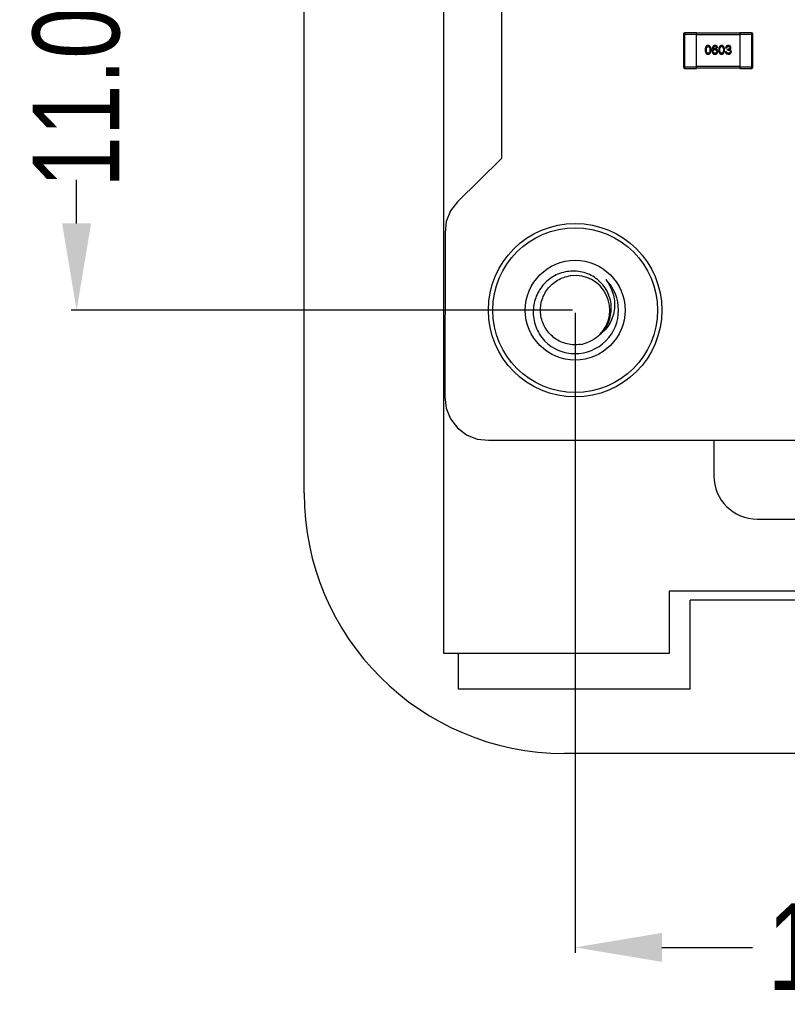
# Model space of a CAD drawing. Header units: inches. Extents: x -13 to 240, y -18 to 126.
# Tile 8 of 112: x 161 to 179, y 11 to 34. Entities that reach past the tile are written whole.
import ezdxf

# ---------------------------------------------------------------- set-up
doc = ezdxf.new("R2010")
doc.units = ezdxf.units.IN
doc.header["$LTSCALE"] = 1.21
doc.header["$MEASUREMENT"] = 0
doc.header["$PDMODE"] = 3
doc.header["$PDSIZE"] = 0.3125
doc.layers.get('0').update_dxf_attribs({"linetype": 'CONTINUOUS'})
doc.layers.get('Defpoints').update_dxf_attribs({"linetype": 'CONTINUOUS'})
doc.layers.add('DIM', color=3, linetype='CONTINUOUS')
doc.styles.get("Standard").update_dxf_attribs({"font": 'txt', "width": 0.8})
doc.dimstyles.get("Standard").update_dxf_attribs({"dimtxt": 0.15625, "dimasz": 0.1875, "dimexe": 0.125, "dimexo": 0.0625, "dimgap": 0.09, "dimtad": 0, "dimtih": 1, "dimtoh": 1, "dimzin": 4, "dimdsep": 46, "dimtxsty": 'Standard', "dimblk": '_FILLED', "dimblk1": '_FILLED', "dimblk2": '_FILLED', "dimcen": 0.09, "dimazin": 1, "dimtp": 0.01, "dimtm": 0.01, "dimtfac": 1, "dimtofl": 0, "dimtmove": 0, "dimatfit": 3, "dimldrblk": '_FILLED', "dimfxl": 1, "dimtolj": 1, "dimtzin": 4, "dimarcsym": 0})

# ---------------------------------------------------------------- blocks, each defined once
blk = doc.blocks.new('_FILLED')
at = {"color": 0, "linetype": 'ByBlock'}
blk.add_solid([(0, 0), (-1, 0.167), (-1, -0.167)], dxfattribs=at)
blk = doc.blocks.new('*D54')
at = {"layer": 'Defpoints', "color": 0}
for p in [(162.33, 38.466), (171.327, 38.466), (173.827, 27.465)]:
    blk.add_point(p, dxfattribs=at)
at = {"layer": 'DIM', "color": 0, "lineweight": -2}
for p, q in [((171.264, 38.466), (162.205, 38.466)), ((162.33, 36.466), (162.33, 35.455)), ((162.33, 29.465), (162.33, 30.475)), ((173.764, 27.465), (162.205, 27.465))]:
    blk.add_line(p, q, dxfattribs=at)
at = {"layer": 'DIM', "color": 0, "lineweight": -2, "xscale": 2, "yscale": 2, "zscale": 2}
for p, rotation in [((162.33, 38.466), 90), ((162.33, 27.465), 270)]:
    blk.add_blockref('_FILLED', p, dxfattribs=dict(at, rotation=rotation))
at = {"layer": 'DIM', "color": 0, "insert": (162.33, 32.965), "char_height": 2, "attachment_point": 5, "rotation": 90}
blk.add_mtext('\\A1;11.00', dxfattribs=at)
blk = doc.blocks.new('*D61')
at = {"layer": 'Defpoints', "color": 0}
for p in [(173.826, 27.467), (188.056, 24.464), (173.826, 12.773)]:
    blk.add_point(p, dxfattribs=at)
at = {"layer": 'DIM', "color": 0, "lineweight": -2}
for p, q in [((173.826, 27.404), (173.826, 12.648)), ((188.056, 24.401), (188.056, 12.648)), ((175.826, 12.773), (177.918, 12.773)), ((186.056, 12.773), (183.964, 12.773))]:
    blk.add_line(p, q, dxfattribs=at)
at = {"layer": 'DIM', "color": 0, "lineweight": -2, "xscale": 2, "yscale": 2, "zscale": 2, "rotation": 180}
blk.add_blockref('_FILLED', (173.826, 12.773), dxfattribs=at)
at = {"layer": 'DIM', "color": 0, "lineweight": -2, "xscale": 2, "yscale": 2, "zscale": 2}
blk.add_blockref('_FILLED', (188.056, 12.773), dxfattribs=at)
at = {"layer": 'DIM', "color": 0, "insert": (180.941, 12.773), "char_height": 2, "attachment_point": 5}
blk.add_mtext('\\A1;14.23', dxfattribs=at)

msp = doc.modelspace()

# ---------------------------------------------------------------- linework, layer by layer
at = {"color": 7, "linetype": 'Continuous'}
for p, q in [((167.577, 23.246), (167.577, 103.686)), ((170.797, 19.546), (170.797, 102.386)), ((172.127, 36.716), (172.127, 30.966)), ((176.327, 33.832), (176.327, 33.072)), ((176.327, 33.832), (176.627, 33.832)), ((176.357, 33.042), (176.357, 33.862)), ((176.627, 33.862), (176.357, 33.862)), ((176.627, 33.042), (176.627, 33.862)), ((177.627, 33.852), (176.627, 33.852)), ((177.627, 33.862), (177.627, 33.042)), ((177.897, 33.862), (177.627, 33.862)), ((177.627, 33.832), (177.927, 33.832)), ((177.897, 33.862), (177.897, 33.042)), ((177.927, 33.072), (177.927, 33.832)), ((176.627, 33.822), (177.627, 33.822)), ((177.008, 33.473), (177.007, 33.474)), ((177.112, 33.516), (177.088, 33.516)), ((177.292, 33.432), (177.317, 33.432)), ((177.32, 33.504), (177.296, 33.504)), ((177.321, 33.375), (177.358, 33.369)), ((177.344, 33.463), (177.344, 33.483)), ((177.344, 33.483), (177.358, 33.483)), ((177.356, 33.463), (177.344, 33.463)), ((177.396, 33.476), (177.396, 33.475)), ((176.627, 33.072), (176.327, 33.072)), ((176.357, 33.042), (176.627, 33.042)), ((177.627, 33.082), (176.627, 33.082)), ((176.627, 33.052), (177.627, 33.052)), ((177.927, 33.072), (177.627, 33.072)), ((177.627, 33.042), (177.897, 33.042)), ((172.127, 30.966), (171.113, 29.965)), ((170.953, 29.756), (170.852, 29.513)), ((171.113, 29.965), (170.953, 29.756)), ((170.852, 29.513), (170.827, 29.252)), ((170.827, 29.252), (170.818, 25.466)), ((170.818, 25.466), (170.852, 25.205)), ((170.852, 25.205), (170.953, 24.962)), ((170.953, 24.962), (171.113, 24.753)), ((171.113, 24.753), (171.322, 24.593)), ((171.322, 24.593), (171.566, 24.492)), ((171.566, 24.492), (171.827, 24.466)), ((171.827, 24.466), (193.607, 24.463)), ((177.027, 24.465), (177.027, 23.646)), ((178.027, 22.646), (179.327, 22.646)), ((175.997, 20.986), (175.997, 19.546)), ((180.327, 20.986), (175.997, 20.986)), ((176.479, 18.726), (176.479, 20.777)), ((180.327, 20.777), (176.479, 20.777)), ((175.997, 19.546), (170.797, 19.546)), ((171.137, 18.726), (171.137, 19.546)), ((176.479, 18.726), (171.137, 18.726)), ((222.577, 17.246), (173.577, 17.246))]:
    msp.add_line(p, q, dxfattribs=at)
for radius in [2, 1.9, 1.15]:
    msp.add_circle((173.827, 27.466), radius, dxfattribs=at)
for centre, radius, start, end in [((176.357, 33.832), 0.03, 90, 180), ((177.897, 33.832), 0.03, 0, 90), ((176.357, 33.072), 0.03, 180, 270), ((177.897, 33.072), 0.03, 270, 0), ((173.827, 27.466), 1, 225, 45), ((173.826, 27.467), 0.799, 97.041, 100.9143), ((173.827, 27.466), 0.8, 315.539, 97.0457), ((173.827, 27.465), 0.799, 278.9757, 282.8536), ((178.027, 23.646), 1, 180, 270), ((173.577, 23.246), 6, 180, 270)]:
    msp.add_arc(centre, radius, start, end, dxfattribs=at)
for points, knots in [([(176.893, 33.569), (176.891, 33.569), (176.886, 33.568), (176.878, 33.567), (176.871, 33.565), (176.865, 33.562), (176.858, 33.558), (176.853, 33.554), (176.848, 33.549), (176.843, 33.543), (176.839, 33.536), (176.836, 33.528), (176.833, 33.52), (176.831, 33.511), (176.829, 33.501), (176.827, 33.49), (176.826, 33.479), (176.826, 33.471), (176.826, 33.467)], [0, 0, 0, 0, 0.057911, 0.113262, 0.165956, 0.217443, 0.268511, 0.319665, 0.372, 0.426129, 0.483365, 0.543779, 0.607756, 0.676562, 0.749704, 0.827713, 0.911177, 1, 1, 1, 1]), ([(176.826, 33.467), (176.826, 33.463), (176.826, 33.455), (176.827, 33.444), (176.829, 33.434), (176.831, 33.425), (176.833, 33.416), (176.836, 33.408), (176.839, 33.4), (176.844, 33.394), (176.848, 33.388), (176.853, 33.383), (176.859, 33.379), (176.865, 33.375), (176.871, 33.372), (176.878, 33.37), (176.886, 33.369), (176.891, 33.369), (176.893, 33.369)], [0, 0, 0, 0, 0.087693, 0.170223, 0.247496, 0.319826, 0.387768, 0.451403, 0.511459, 0.568358, 0.622671, 0.675251, 0.726739, 0.778422, 0.830759, 0.884394, 0.940865, 1, 1, 1, 1]), ([(176.853, 33.467), (176.853, 33.47), (176.853, 33.476), (176.854, 33.485), (176.854, 33.494), (176.855, 33.501), (176.857, 33.508), (176.858, 33.515), (176.861, 33.521), (176.863, 33.526), (176.866, 33.531), (176.869, 33.535), (176.872, 33.538), (176.876, 33.541), (176.88, 33.543), (176.884, 33.545), (176.889, 33.546), (176.892, 33.546), (176.893, 33.546)], [0, 0, 0, 0, 0.096452, 0.187278, 0.271765, 0.350519, 0.423437, 0.491321, 0.554011, 0.612224, 0.666281, 0.717003, 0.764884, 0.811423, 0.856783, 0.902993, 0.950236, 1, 1, 1, 1]), ([(176.893, 33.388), (176.892, 33.388), (176.889, 33.389), (176.884, 33.389), (176.88, 33.391), (176.876, 33.393), (176.872, 33.396), (176.869, 33.399), (176.866, 33.403), (176.863, 33.408), (176.861, 33.413), (176.858, 33.419), (176.857, 33.426), (176.855, 33.433), (176.854, 33.44), (176.854, 33.449), (176.853, 33.458), (176.853, 33.464), (176.853, 33.467)], [0, 0, 0, 0, 0.049766, 0.097012, 0.143225, 0.188786, 0.235079, 0.282962, 0.333687, 0.387747, 0.445963, 0.508657, 0.576545, 0.649868, 0.72822, 0.812712, 0.903543, 1, 1, 1, 1]), ([(176.961, 33.467), (176.961, 33.471), (176.961, 33.479), (176.959, 33.49), (176.958, 33.501), (176.956, 33.511), (176.953, 33.52), (176.95, 33.528), (176.947, 33.535), (176.943, 33.542), (176.938, 33.548), (176.933, 33.553), (176.928, 33.558), (176.922, 33.562), (176.915, 33.565), (176.909, 33.567), (176.901, 33.568), (176.896, 33.569), (176.893, 33.569)], [0, 0, 0, 0, 0.088475, 0.171606, 0.249595, 0.322626, 0.391327, 0.455765, 0.516374, 0.573675, 0.628522, 0.681161, 0.732559, 0.783563, 0.83504, 0.887639, 0.942585, 1, 1, 1, 1]), ([(176.893, 33.546), (176.895, 33.546), (176.898, 33.546), (176.903, 33.545), (176.908, 33.543), (176.912, 33.541), (176.915, 33.538), (176.919, 33.535), (176.922, 33.531), (176.925, 33.526), (176.927, 33.521), (176.929, 33.515), (176.931, 33.508), (176.932, 33.501), (176.934, 33.494), (176.934, 33.485), (176.935, 33.476), (176.935, 33.47), (176.935, 33.467)], [0, 0, 0, 0, 0.050604, 0.098688, 0.145699, 0.191791, 0.238625, 0.286717, 0.337546, 0.391814, 0.449755, 0.512106, 0.579685, 0.652048, 0.730262, 0.814146, 0.904281, 1, 1, 1, 1]), ([(176.893, 33.369), (176.896, 33.369), (176.901, 33.369), (176.909, 33.37), (176.916, 33.372), (176.922, 33.375), (176.928, 33.379), (176.934, 33.383), (176.939, 33.388), (176.943, 33.394), (176.947, 33.4), (176.951, 33.408), (176.954, 33.416), (176.956, 33.425), (176.958, 33.434), (176.96, 33.444), (176.961, 33.455), (176.961, 33.463), (176.961, 33.467)], [0, 0, 0, 0, 0.059134, 0.115603, 0.169236, 0.221572, 0.273254, 0.32474, 0.377319, 0.431815, 0.488555, 0.548609, 0.612242, 0.680182, 0.75251, 0.829782, 0.91231, 1, 1, 1, 1]), ([(176.935, 33.467), (176.935, 33.464), (176.935, 33.458), (176.934, 33.449), (176.934, 33.441), (176.932, 33.433), (176.931, 33.426), (176.929, 33.42), (176.927, 33.414), (176.925, 33.409), (176.922, 33.404), (176.919, 33.4), (176.915, 33.396), (176.912, 33.394), (176.908, 33.391), (176.903, 33.39), (176.898, 33.389), (176.895, 33.388), (176.893, 33.388)], [0, 0, 0, 0, 0.094834, 0.184067, 0.267029, 0.344713, 0.417334, 0.484367, 0.546941, 0.604717, 0.65953, 0.710539, 0.759381, 0.806382, 0.853027, 0.900623, 0.949121, 1, 1, 1, 1]), ([(177.054, 33.569), (177.051, 33.569), (177.046, 33.568), (177.038, 33.567), (177.03, 33.564), (177.024, 33.561), (177.017, 33.558), (177.011, 33.553), (177.006, 33.547), (177.001, 33.541), (176.997, 33.534), (176.993, 33.526), (176.99, 33.518), (176.987, 33.508), (176.985, 33.498), (176.984, 33.487), (176.983, 33.475), (176.982, 33.467), (176.982, 33.463)], [0, 0, 0, 0, 0.058957, 0.115262, 0.16907, 0.221312, 0.273147, 0.324961, 0.377649, 0.432026, 0.488925, 0.549039, 0.612912, 0.680653, 0.753056, 0.830314, 0.912483, 1, 1, 1, 1]), ([(176.982, 33.463), (176.982, 33.459), (176.982, 33.452), (176.983, 33.442), (176.984, 33.433), (176.986, 33.424), (176.988, 33.416), (176.99, 33.408), (176.993, 33.401), (176.995, 33.397), (176.996, 33.395)], [0, 0, 0, 0, 0.151498, 0.29521, 0.430242, 0.557137, 0.677306, 0.790845, 0.898111, 1, 1, 1, 1]), ([(176.996, 33.395), (176.998, 33.393), (177.001, 33.389), (177.006, 33.384), (177.012, 33.379), (177.018, 33.376), (177.025, 33.373), (177.032, 33.371), (177.04, 33.369), (177.045, 33.369), (177.048, 33.369)], [0, 0, 0, 0, 0.125033, 0.246266, 0.36603, 0.485265, 0.606781, 0.732144, 0.862551, 1, 1, 1, 1]), ([(177.007, 33.474), (177.007, 33.476), (177.008, 33.482), (177.009, 33.49), (177.01, 33.497), (177.012, 33.504), (177.014, 33.511), (177.016, 33.516), (177.018, 33.522), (177.021, 33.527), (177.024, 33.531), (177.028, 33.535), (177.031, 33.538), (177.035, 33.54), (177.04, 33.543), (177.044, 33.544), (177.049, 33.545), (177.053, 33.546), (177.054, 33.546)], [0, 0, 0, 0, 0.089218, 0.173709, 0.252753, 0.326963, 0.397099, 0.462534, 0.524018, 0.582178, 0.637235, 0.689955, 0.741228, 0.791618, 0.841661, 0.892925, 0.945259, 1, 1, 1, 1]), ([(177.054, 33.497), (177.052, 33.496), (177.047, 33.496), (177.039, 33.495), (177.033, 33.493), (177.026, 33.491), (177.021, 33.487), (177.016, 33.483), (177.012, 33.478), (177.01, 33.474), (177.008, 33.473)], [0, 0, 0, 0, 0.144617, 0.279572, 0.40596, 0.526097, 0.64389, 0.760003, 0.877724, 1, 1, 1, 1]), ([(177.011, 33.432), (177.011, 33.434), (177.011, 33.437), (177.012, 33.442), (177.013, 33.446), (177.014, 33.45), (177.015, 33.454), (177.017, 33.458), (177.019, 33.461), (177.022, 33.464), (177.024, 33.466), (177.027, 33.468), (177.031, 33.47), (177.034, 33.472), (177.038, 33.473), (177.042, 33.474), (177.046, 33.474), (177.049, 33.475), (177.051, 33.475)], [0, 0, 0, 0, 0.076072, 0.148369, 0.216753, 0.281358, 0.342792, 0.401604, 0.458929, 0.514444, 0.569818, 0.625343, 0.681554, 0.739608, 0.800134, 0.863477, 0.929547, 1, 1, 1, 1]), ([(177.052, 33.388), (177.051, 33.388), (177.047, 33.389), (177.043, 33.389), (177.039, 33.39), (177.035, 33.391), (177.031, 33.393), (177.028, 33.395), (177.025, 33.397), (177.022, 33.4), (177.02, 33.403), (177.017, 33.406), (177.015, 33.41), (177.014, 33.413), (177.013, 33.418), (177.012, 33.422), (177.011, 33.427), (177.011, 33.43), (177.011, 33.432)], [0, 0, 0, 0, 0.070403, 0.137196, 0.200053, 0.260887, 0.31876, 0.37535, 0.430743, 0.485927, 0.541678, 0.598832, 0.657726, 0.719441, 0.783504, 0.851852, 0.923533, 1, 1, 1, 1]), ([(177.048, 33.369), (177.051, 33.369), (177.056, 33.369), (177.064, 33.369), (177.071, 33.37), (177.077, 33.372), (177.083, 33.374), (177.089, 33.377), (177.093, 33.381), (177.096, 33.384), (177.097, 33.385)], [0, 0, 0, 0, 0.156782, 0.301945, 0.436395, 0.561474, 0.678489, 0.78853, 0.894967, 1, 1, 1, 1]), ([(177.051, 33.475), (177.053, 33.475), (177.055, 33.474), (177.06, 33.474), (177.064, 33.473), (177.067, 33.472), (177.071, 33.47), (177.074, 33.468), (177.077, 33.466), (177.079, 33.464), (177.082, 33.461), (177.084, 33.458), (177.086, 33.455), (177.087, 33.451), (177.088, 33.447), (177.089, 33.443), (177.09, 33.438), (177.09, 33.435), (177.09, 33.433)], [0, 0, 0, 0, 0.069884, 0.136529, 0.199638, 0.259844, 0.317774, 0.374356, 0.430026, 0.485148, 0.5409, 0.597889, 0.657472, 0.718614, 0.783613, 0.85129, 0.923712, 1, 1, 1, 1]), ([(177.09, 33.433), (177.09, 33.431), (177.09, 33.428), (177.089, 33.423), (177.088, 33.419), (177.087, 33.414), (177.086, 33.41), (177.084, 33.407), (177.082, 33.404), (177.08, 33.401), (177.077, 33.398), (177.074, 33.396), (177.071, 33.394), (177.068, 33.392), (177.064, 33.39), (177.061, 33.389), (177.056, 33.389), (177.054, 33.388), (177.052, 33.388)], [0, 0, 0, 0, 0.078863, 0.153308, 0.223539, 0.289857, 0.35341, 0.413572, 0.471721, 0.528235, 0.584279, 0.638781, 0.69466, 0.751251, 0.809198, 0.869697, 0.933318, 1, 1, 1, 1]), ([(177.112, 33.516), (177.112, 33.518), (177.111, 33.522), (177.11, 33.528), (177.109, 33.533), (177.107, 33.538), (177.104, 33.542), (177.102, 33.547), (177.099, 33.551), (177.095, 33.554), (177.091, 33.557), (177.087, 33.56), (177.082, 33.562), (177.078, 33.564), (177.072, 33.566), (177.067, 33.567), (177.061, 33.568), (177.056, 33.569), (177.054, 33.569)], [0, 0, 0, 0, 0.06947, 0.136096, 0.199592, 0.260665, 0.319672, 0.377156, 0.433415, 0.489984, 0.546535, 0.604276, 0.663499, 0.725182, 0.788953, 0.855683, 0.926216, 1, 1, 1, 1]), ([(177.054, 33.546), (177.057, 33.546), (177.061, 33.546), (177.067, 33.544), (177.072, 33.542), (177.077, 33.538), (177.081, 33.534), (177.084, 33.529), (177.087, 33.523), (177.088, 33.519), (177.088, 33.516)], [0, 0, 0, 0, 0.136586, 0.261496, 0.378089, 0.490612, 0.605522, 0.725767, 0.8561, 1, 1, 1, 1]), ([(177.117, 33.434), (177.116, 33.437), (177.116, 33.441), (177.115, 33.448), (177.114, 33.454), (177.112, 33.46), (177.11, 33.465), (177.107, 33.47), (177.104, 33.475), (177.1, 33.479), (177.096, 33.483), (177.091, 33.486), (177.086, 33.489), (177.081, 33.491), (177.075, 33.493), (177.068, 33.495), (177.061, 33.496), (177.057, 33.496), (177.054, 33.497)], [0, 0, 0, 0, 0.071527, 0.139094, 0.20346, 0.264939, 0.323904, 0.381383, 0.437591, 0.493343, 0.549401, 0.606085, 0.664838, 0.725424, 0.788712, 0.855452, 0.925772, 1, 1, 1, 1]), ([(177.097, 33.385), (177.098, 33.387), (177.102, 33.39), (177.106, 33.396), (177.109, 33.402), (177.112, 33.408), (177.114, 33.414), (177.115, 33.421), (177.116, 33.427), (177.117, 33.432), (177.117, 33.434)], [0, 0, 0, 0, 0.129393, 0.255335, 0.378531, 0.500878, 0.622934, 0.746191, 0.87096, 1, 1, 1, 1]), ([(177.204, 33.569), (177.202, 33.569), (177.196, 33.568), (177.189, 33.567), (177.182, 33.565), (177.175, 33.562), (177.169, 33.558), (177.164, 33.554), (177.159, 33.549), (177.154, 33.543), (177.15, 33.536), (177.147, 33.528), (177.144, 33.52), (177.141, 33.511), (177.139, 33.501), (177.138, 33.49), (177.137, 33.479), (177.137, 33.471), (177.137, 33.467)], [0, 0, 0, 0, 0.057911, 0.113262, 0.165956, 0.217443, 0.268511, 0.319665, 0.372, 0.426129, 0.483365, 0.543779, 0.607756, 0.676562, 0.749704, 0.827713, 0.911177, 1, 1, 1, 1]), ([(177.137, 33.467), (177.137, 33.463), (177.137, 33.455), (177.138, 33.444), (177.139, 33.434), (177.141, 33.425), (177.144, 33.416), (177.147, 33.408), (177.15, 33.4), (177.154, 33.394), (177.159, 33.388), (177.164, 33.383), (177.169, 33.379), (177.175, 33.375), (177.182, 33.372), (177.189, 33.37), (177.196, 33.369), (177.202, 33.369), (177.204, 33.369)], [0, 0, 0, 0, 0.087693, 0.170223, 0.247496, 0.319826, 0.387768, 0.451403, 0.511459, 0.568358, 0.622671, 0.675251, 0.726739, 0.778422, 0.830759, 0.884394, 0.940865, 1, 1, 1, 1]), ([(177.164, 33.467), (177.164, 33.47), (177.164, 33.476), (177.164, 33.485), (177.165, 33.494), (177.166, 33.501), (177.168, 33.508), (177.169, 33.515), (177.171, 33.521), (177.174, 33.526), (177.176, 33.531), (177.179, 33.535), (177.183, 33.538), (177.186, 33.541), (177.19, 33.543), (177.195, 33.545), (177.199, 33.546), (177.203, 33.546), (177.204, 33.546)], [0, 0, 0, 0, 0.096452, 0.187278, 0.271765, 0.350519, 0.423437, 0.491321, 0.554011, 0.612224, 0.666281, 0.717003, 0.764884, 0.811423, 0.856783, 0.902993, 0.950236, 1, 1, 1, 1]), ([(177.204, 33.388), (177.203, 33.388), (177.199, 33.389), (177.195, 33.389), (177.19, 33.391), (177.186, 33.393), (177.183, 33.396), (177.179, 33.399), (177.176, 33.403), (177.174, 33.408), (177.171, 33.413), (177.169, 33.419), (177.168, 33.426), (177.166, 33.433), (177.165, 33.44), (177.164, 33.449), (177.164, 33.458), (177.164, 33.464), (177.164, 33.467)], [0, 0, 0, 0, 0.049766, 0.097012, 0.143225, 0.188786, 0.235079, 0.282962, 0.333687, 0.387747, 0.445963, 0.508657, 0.576545, 0.649868, 0.72822, 0.812712, 0.903543, 1, 1, 1, 1]), ([(177.272, 33.467), (177.272, 33.471), (177.271, 33.479), (177.27, 33.49), (177.269, 33.501), (177.267, 33.511), (177.264, 33.52), (177.261, 33.528), (177.258, 33.535), (177.254, 33.542), (177.249, 33.548), (177.244, 33.553), (177.239, 33.558), (177.233, 33.562), (177.226, 33.565), (177.219, 33.567), (177.212, 33.568), (177.207, 33.569), (177.204, 33.569)], [0, 0, 0, 0, 0.088475, 0.171606, 0.249595, 0.322626, 0.391327, 0.455765, 0.516374, 0.573675, 0.628522, 0.681161, 0.732559, 0.783563, 0.83504, 0.887639, 0.942585, 1, 1, 1, 1]), ([(177.204, 33.546), (177.206, 33.546), (177.209, 33.546), (177.214, 33.545), (177.218, 33.543), (177.223, 33.541), (177.226, 33.538), (177.23, 33.535), (177.233, 33.531), (177.236, 33.526), (177.238, 33.521), (177.24, 33.515), (177.242, 33.508), (177.243, 33.501), (177.244, 33.494), (177.245, 33.485), (177.246, 33.476), (177.246, 33.47), (177.246, 33.467)], [0, 0, 0, 0, 0.050604, 0.098688, 0.145699, 0.191791, 0.238625, 0.286717, 0.337546, 0.391814, 0.449755, 0.512106, 0.579685, 0.652048, 0.730262, 0.814146, 0.904281, 1, 1, 1, 1]), ([(177.204, 33.369), (177.207, 33.369), (177.212, 33.369), (177.22, 33.37), (177.227, 33.372), (177.233, 33.375), (177.239, 33.379), (177.245, 33.383), (177.25, 33.388), (177.254, 33.394), (177.258, 33.4), (177.262, 33.408), (177.265, 33.416), (177.267, 33.425), (177.269, 33.434), (177.271, 33.444), (177.272, 33.455), (177.272, 33.463), (177.272, 33.467)], [0, 0, 0, 0, 0.059134, 0.115603, 0.169236, 0.221572, 0.273254, 0.32474, 0.377319, 0.431815, 0.488555, 0.548609, 0.612242, 0.680182, 0.75251, 0.829782, 0.91231, 1, 1, 1, 1]), ([(177.246, 33.467), (177.246, 33.464), (177.246, 33.458), (177.245, 33.449), (177.244, 33.441), (177.243, 33.433), (177.242, 33.426), (177.24, 33.42), (177.238, 33.414), (177.236, 33.409), (177.233, 33.404), (177.23, 33.4), (177.226, 33.396), (177.223, 33.394), (177.218, 33.391), (177.214, 33.39), (177.209, 33.389), (177.206, 33.388), (177.204, 33.388)], [0, 0, 0, 0, 0.094834, 0.184067, 0.267029, 0.344713, 0.417334, 0.484367, 0.546941, 0.604717, 0.65953, 0.710539, 0.759381, 0.806382, 0.853027, 0.900623, 0.949121, 1, 1, 1, 1]), ([(177.292, 33.432), (177.292, 33.43), (177.292, 33.427), (177.293, 33.422), (177.293, 33.417), (177.294, 33.412), (177.295, 33.408), (177.297, 33.404), (177.298, 33.4), (177.3, 33.396), (177.302, 33.393), (177.304, 33.389), (177.306, 33.386), (177.309, 33.384), (177.312, 33.381), (177.315, 33.379), (177.318, 33.377), (177.32, 33.376), (177.321, 33.375)], [0, 0, 0, 0, 0.078937, 0.154495, 0.226898, 0.296844, 0.363348, 0.427781, 0.48946, 0.549586, 0.607902, 0.664733, 0.720805, 0.776157, 0.831175, 0.886736, 0.943094, 1, 1, 1, 1]), ([(177.36, 33.569), (177.357, 33.569), (177.352, 33.568), (177.345, 33.568), (177.339, 33.566), (177.332, 33.564), (177.327, 33.562), (177.322, 33.559), (177.317, 33.556), (177.313, 33.552), (177.309, 33.548), (177.306, 33.543), (177.303, 33.538), (177.301, 33.532), (177.299, 33.526), (177.297, 33.519), (177.297, 33.512), (177.296, 33.507), (177.296, 33.504)], [0, 0, 0, 0, 0.073232, 0.142595, 0.207997, 0.270074, 0.329156, 0.386529, 0.441846, 0.496976, 0.551877, 0.607941, 0.665637, 0.725446, 0.788542, 0.855101, 0.925196, 1, 1, 1, 1]), ([(177.359, 33.388), (177.357, 33.388), (177.354, 33.388), (177.349, 33.389), (177.345, 33.39), (177.341, 33.391), (177.337, 33.393), (177.334, 33.394), (177.331, 33.397), (177.328, 33.399), (177.326, 33.402), (177.323, 33.405), (177.322, 33.409), (177.32, 33.413), (177.319, 33.417), (177.318, 33.422), (177.317, 33.427), (177.317, 33.43), (177.317, 33.432)], [0, 0, 0, 0, 0.071272, 0.13882, 0.201858, 0.262757, 0.320043, 0.376709, 0.431462, 0.486034, 0.541209, 0.597703, 0.65589, 0.717768, 0.782056, 0.850407, 0.92277, 1, 1, 1, 1]), ([(177.32, 33.504), (177.32, 33.506), (177.321, 33.509), (177.321, 33.514), (177.322, 33.518), (177.323, 33.522), (177.324, 33.526), (177.326, 33.529), (177.328, 33.533), (177.33, 33.535), (177.333, 33.538), (177.336, 33.54), (177.339, 33.542), (177.342, 33.543), (177.346, 33.544), (177.35, 33.545), (177.354, 33.546), (177.357, 33.546), (177.359, 33.546)], [0, 0, 0, 0, 0.078134, 0.15164, 0.221358, 0.286689, 0.348614, 0.407697, 0.464247, 0.520153, 0.574432, 0.629291, 0.684538, 0.742032, 0.801329, 0.863637, 0.930123, 1, 1, 1, 1]), ([(177.356, 33.463), (177.358, 33.463), (177.362, 33.463), (177.367, 33.462), (177.372, 33.462), (177.376, 33.46), (177.38, 33.459), (177.384, 33.458), (177.387, 33.456), (177.39, 33.454), (177.393, 33.451), (177.395, 33.449), (177.397, 33.446), (177.399, 33.442), (177.4, 33.439), (177.401, 33.435), (177.401, 33.431), (177.401, 33.428), (177.401, 33.427)], [0, 0, 0, 0, 0.082495, 0.159728, 0.232496, 0.300725, 0.365163, 0.425859, 0.483728, 0.538892, 0.592921, 0.646195, 0.699968, 0.754746, 0.811387, 0.870806, 0.933482, 1, 1, 1, 1]), ([(177.395, 33.515), (177.395, 33.514), (177.394, 33.511), (177.394, 33.508), (177.393, 33.505), (177.392, 33.502), (177.391, 33.499), (177.389, 33.496), (177.387, 33.494), (177.385, 33.492), (177.382, 33.49), (177.38, 33.488), (177.377, 33.487), (177.373, 33.486), (177.37, 33.485), (177.366, 33.484), (177.362, 33.484), (177.359, 33.483), (177.358, 33.483)], [0, 0, 0, 0, 0.067741, 0.131599, 0.192143, 0.249977, 0.306453, 0.361639, 0.416449, 0.471489, 0.527582, 0.584873, 0.644974, 0.70814, 0.77492, 0.845909, 0.920585, 1, 1, 1, 1]), ([(177.358, 33.369), (177.36, 33.369), (177.366, 33.369), (177.373, 33.37), (177.381, 33.371), (177.387, 33.373), (177.394, 33.375), (177.399, 33.378), (177.404, 33.381), (177.409, 33.385), (177.413, 33.389), (177.417, 33.394), (177.42, 33.399), (177.423, 33.404), (177.425, 33.41), (177.427, 33.416), (177.428, 33.423), (177.428, 33.427), (177.429, 33.43)], [0, 0, 0, 0, 0.078078, 0.151942, 0.221594, 0.28726, 0.350176, 0.409768, 0.467648, 0.523784, 0.578904, 0.634014, 0.689819, 0.746826, 0.805875, 0.867063, 0.931764, 1, 1, 1, 1]), ([(177.359, 33.546), (177.36, 33.546), (177.363, 33.546), (177.367, 33.545), (177.37, 33.544), (177.374, 33.543), (177.377, 33.542), (177.38, 33.541), (177.382, 33.539), (177.385, 33.538), (177.387, 33.536), (177.389, 33.533), (177.39, 33.531), (177.392, 33.528), (177.393, 33.525), (177.394, 33.522), (177.394, 33.519), (177.395, 33.516), (177.395, 33.515)], [0, 0, 0, 0, 0.078051, 0.151197, 0.220412, 0.286742, 0.34933, 0.409464, 0.467368, 0.52298, 0.578639, 0.633998, 0.690142, 0.746855, 0.805868, 0.867776, 0.932345, 1, 1, 1, 1]), ([(177.401, 33.427), (177.401, 33.425), (177.401, 33.422), (177.4, 33.418), (177.399, 33.414), (177.398, 33.411), (177.396, 33.407), (177.394, 33.404), (177.392, 33.402), (177.39, 33.399), (177.387, 33.397), (177.384, 33.395), (177.38, 33.393), (177.376, 33.391), (177.372, 33.39), (177.368, 33.389), (177.363, 33.389), (177.36, 33.388), (177.359, 33.388)], [0, 0, 0, 0, 0.068514, 0.133941, 0.195994, 0.255362, 0.312994, 0.369441, 0.424687, 0.480522, 0.537148, 0.594801, 0.654411, 0.716817, 0.781981, 0.850498, 0.923306, 1, 1, 1, 1]), ([(177.42, 33.517), (177.42, 33.519), (177.419, 33.523), (177.418, 33.529), (177.417, 33.534), (177.415, 33.539), (177.413, 33.543), (177.41, 33.548), (177.407, 33.551), (177.403, 33.555), (177.399, 33.558), (177.395, 33.561), (177.39, 33.563), (177.385, 33.565), (177.379, 33.566), (177.373, 33.567), (177.366, 33.568), (177.362, 33.569), (177.36, 33.569)], [0, 0, 0, 0, 0.067521, 0.132139, 0.193339, 0.252064, 0.309083, 0.364848, 0.420021, 0.475612, 0.532002, 0.589602, 0.649896, 0.712634, 0.778603, 0.848416, 0.922155, 1, 1, 1, 1]), ([(177.396, 33.476), (177.398, 33.477), (177.401, 33.479), (177.406, 33.482), (177.411, 33.487), (177.414, 33.492), (177.417, 33.497), (177.418, 33.503), (177.42, 33.51), (177.42, 33.515), (177.42, 33.517)], [0, 0, 0, 0, 0.125227, 0.244792, 0.361427, 0.478215, 0.59667, 0.722058, 0.856314, 1, 1, 1, 1]), ([(177.429, 33.43), (177.429, 33.431), (177.428, 33.434), (177.428, 33.438), (177.427, 33.442), (177.427, 33.446), (177.425, 33.449), (177.424, 33.453), (177.422, 33.456), (177.42, 33.459), (177.418, 33.461), (177.416, 33.464), (177.413, 33.466), (177.41, 33.468), (177.407, 33.47), (177.403, 33.472), (177.4, 33.473), (177.397, 33.474), (177.396, 33.475)], [0, 0, 0, 0, 0.071215, 0.138707, 0.20396, 0.266995, 0.327734, 0.387609, 0.445602, 0.503345, 0.561136, 0.618597, 0.677672, 0.738255, 0.799989, 0.863961, 0.930555, 1, 1, 1, 1]), ([(173.952, 26.676), (173.9, 26.668), (173.796, 26.662), (173.642, 26.683), (173.494, 26.733), (173.359, 26.811), (173.241, 26.914), (173.145, 27.037), (173.075, 27.177), (173.034, 27.327), (173.022, 27.483), (173.04, 27.638), (173.088, 27.787), (173.164, 27.923), (173.264, 28.042), (173.386, 28.14), (173.524, 28.213), (173.624, 28.242), (173.675, 28.252)], [0, 0, 0, 0, 0.062524, 0.125017, 0.187517, 0.250016, 0.312515, 0.375014, 0.437512, 0.500011, 0.562509, 0.625008, 0.687506, 0.750005, 0.812504, 0.875002, 0.937501, 1, 1, 1, 1]), ([(174.392, 26.901), (174.436, 26.94), (174.514, 27.027), (174.6, 27.181), (174.652, 27.35), (174.667, 27.525), (174.645, 27.7), (174.588, 27.867), (174.497, 28.018), (174.378, 28.148), (174.236, 28.252), (174.075, 28.325), (173.904, 28.365), (173.728, 28.371), (173.554, 28.343), (173.388, 28.283), (173.238, 28.192), (173.15, 28.113), (173.11, 28.07)], [0, 0, 0, 0, 0.062476, 0.124951, 0.187434, 0.24992, 0.31241, 0.374903, 0.437399, 0.499899, 0.562402, 0.624908, 0.687417, 0.749928, 0.812442, 0.874959, 0.937478, 1, 1, 1, 1]), ([(174.534, 28.173), (174.57, 28.126), (174.635, 28.025), (174.702, 27.859), (174.737, 27.683), (174.737, 27.504), (174.702, 27.328), (174.632, 27.163), (174.529, 27.016), (174.44, 26.935), (174.392, 26.901)], [0, 0, 0, 0, 0.125239, 0.250419, 0.375543, 0.5006, 0.625583, 0.750487, 0.875289, 1, 1, 1, 1]), ([(173.11, 28.07), (173.035, 27.989), (172.913, 27.798), (172.865, 27.577), (172.86, 27.466)], [0, 0, 0, 0, 0.499954, 1, 1, 1, 1]), ([(172.86, 27.466), (172.857, 27.402), (172.864, 27.273), (172.913, 27.085), (172.998, 26.91), (173.076, 26.807), (173.119, 26.759)], [0, 0, 0, 0, 0.249991, 0.499982, 0.74998, 1, 1, 1, 1])]:
    msp.add_open_spline(points, degree=3, knots=knots, dxfattribs=at)
msp.add_open_spline([(174.392, 26.901), (174.34, 26.848), (174.219, 26.757), (174.077, 26.703), (174.005, 26.686)], degree=3, dxfattribs=at)

# ---------------------------------------------------------------- dimensions: what is measured, and where the dimension line sits
at = {"layer": 'DIM'}
dim = msp.add_linear_dim(base=(162.33, 38.466), p1=(173.827, 27.465), p2=(171.327, 38.466), angle=90, dimstyle='Standard', override={"dimtxt": 2, "dimasz": 2, "dimtih": 0, "dimtoh": 0, "dimzin": 0, "dimcen": 0.198, "dimadec": 0, "dimazin": 0, "dimtp": 0, "dimtm": 0, "dimtdec": 4, "dimtzin": 0}, dxfattribs=at)
dim.commit()
dim.dimension.update_dxf_attribs({"geometry": '*D54', "text_midpoint": (162.33, 32.965)})
dim = msp.add_linear_dim(base=(173.826, 12.773), p1=(188.056, 24.464), p2=(173.826, 27.467), dimstyle='Standard', override={"dimtxt": 2, "dimasz": 2, "dimtih": 0, "dimtoh": 0, "dimzin": 0, "dimcen": 0.198, "dimadec": 0, "dimazin": 0, "dimtp": 0, "dimtm": 0, "dimtdec": 4, "dimtzin": 0}, dxfattribs=at)
dim.commit()
dim.dimension.update_dxf_attribs({"geometry": '*D61', "text_midpoint": (180.941, 12.773)})

doc.saveas('drawing.dxf')
